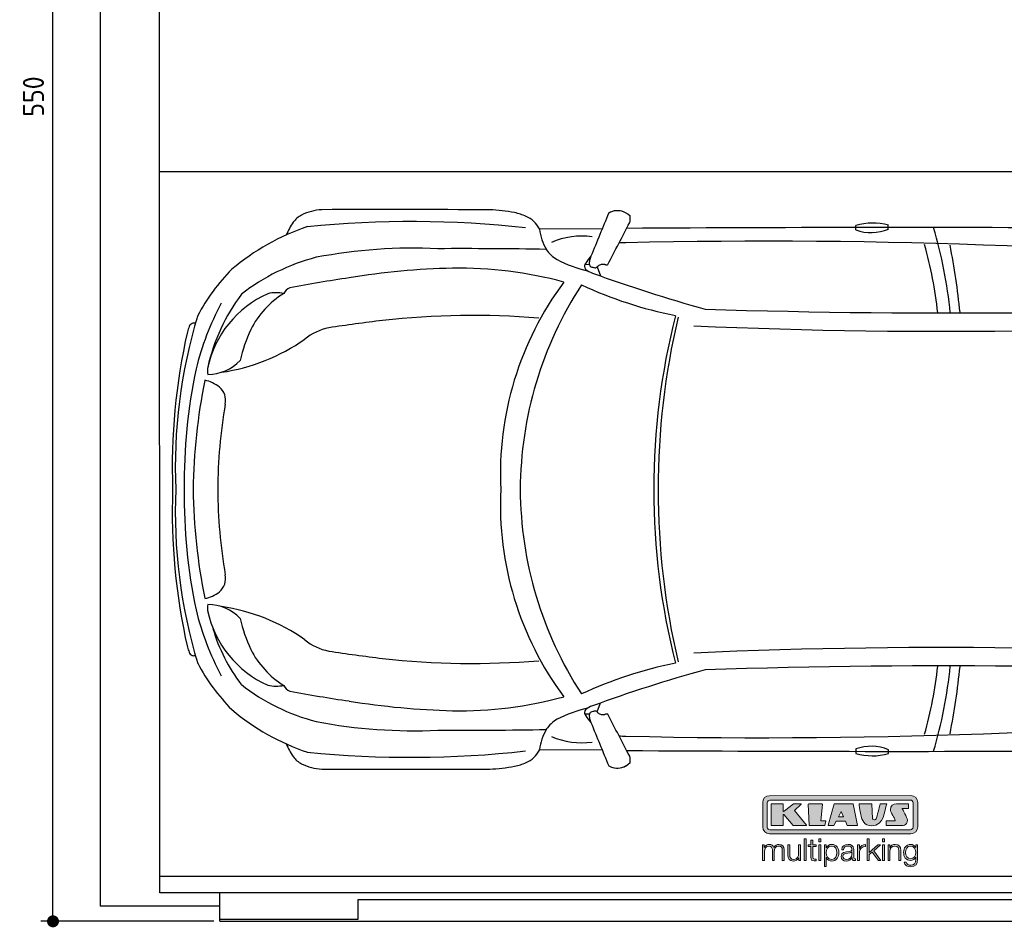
# Model space of a CAD drawing. Header units: millimetres. Extents: x 705 to 7297, y -322 to 5770.
# Tile 1 of 3: x 705 to 3988, y -283 to 2744. Entities that reach past the tile are written whole.
import ezdxf

# ---------------------------------------------------------------- set-up
doc = ezdxf.new("R2010")
doc.units = ezdxf.units.MM
doc.layers.get('0').update_dxf_attribs({"lineweight": 25})
for name, color, linetype, lineweight in [('4', 3, 'Continuous', 25), ('AM_0', 7, 'Continuous', 25), ('Car', 10, 'Continuous', 25)]:
    doc.layers.add(name, color=color, linetype=linetype, lineweight=lineweight)
doc.layers.add('Logo', color=7, linetype='Continuous')
doc.styles.get("Standard").update_dxf_attribs({"font": 'ISOCP.SHX'})
doc.dimstyles.new('GEN-ISO$0', dxfattribs={"dimscale": 20, "dimtxt": 3.5, "dimasz": 2, "dimexe": 2, "dimexo": 1, "dimgap": 1.5, "dimtad": 1, "dimdec": 1, "dimlfac": 0.1, "dimdsep": 46, "dimtxsty": 'STANDARD', "dimblk": 'PUNKT', "dimcen": 2, "dimclrd": 256, "dimclre": 256, "dimclrt": 2, "dimadec": 0, "dimazin": 0, "dimtp": 0.1, "dimtm": 0.1, "dimtfac": 0.71, "dimtdec": 1, "dimtmove": 2, "dimatfit": 3, "dimldrblk": 'PUNKT', "dimfxl": 1, "dimtolj": 1, "dimarcsym": 0})

# ---------------------------------------------------------------- blocks, each defined once
blk = doc.blocks.new('PUNKT')
at = {"layer": '4', "color": 0, "linetype": 'ByBlock'}
blk.add_line((-0.5, 0), (-1, 0), dxfattribs=at)
at = {"layer": '4', "color": 0, "linetype": 'ByBlock', "const_width": 0.5}
blk.add_lwpolyline([(-0.25, 0, 1), (0.25, 0, 1)], format="xyb", close=True, dxfattribs=at)
blk = doc.blocks.new('*D4')
at = {"layer": '4', "lineweight": -2, "transparency": 16777216}
for p, q in [((1352.8, 5237.3), (775.9, 5237.3)), ((815.9, -222.7), (815.9, 5197.3)), ((1352.8, -262.7), (775.9, -262.7))]:
    blk.add_line(p, q, dxfattribs=at)
at = {"layer": 'DEFPOINTS', "color": 0, "transparency": 16777216}
for p in [(815.9, 5237.3), (1372.8, 5237.3), (1372.8, -262.7)]:
    blk.add_point(p, dxfattribs=at)
at = {"layer": '4', "lineweight": -2, "transparency": 16777216, "xscale": 40, "yscale": 40, "zscale": 40}
for p, rotation in [((815.9, 5237.3), 90), ((815.9, -262.7), 270)]:
    blk.add_blockref('PUNKT', p, dxfattribs=dict(at, rotation=rotation))
at = {"layer": '4', "color": 2, "transparency": 16777216, "insert": (750.9, 2487.3), "char_height": 70, "attachment_point": 5, "rotation": 90}
blk.add_mtext('\\A1;550', dxfattribs=at)
blk = doc.blocks.new('KLAUS')
at = {"layer": 'Logo', "true_color": 0x7b7b7a}
h = blk.add_hatch(color=8, dxfattribs=at)
h.dxf.hatch_style = 2
edge = h.paths.add_edge_path()
edge.add_spline(control_points=[(3.6, 29.09), (2.88, 29.09), (2.3, 28.51), (2.3, 27.8), (2.3, 27.8), (2.3, 16.11), (2.3, 16.11), (2.3, 15.39), (2.88, 14.81), (3.6, 14.81), (3.6, 14.81), (71.16, 14.81), (71.16, 14.81), (71.88, 14.81), (72.46, 15.39), (72.46, 16.11), (72.46, 16.11), (72.46, 27.8), (72.46, 27.8), (72.46, 28.51), (71.88, 29.09), (71.16, 29.09), (71.16, 29.09), (3.6, 29.09), (3.6, 29.09), (3.6, 29.09), (3.6, 29.09), (3.6, 29.09)], knot_values=[0, 0, 0, 0, 1, 1, 1, 2, 2, 2, 3, 3, 3, 4, 4, 4, 5, 5, 5, 6, 6, 6, 7, 7, 7, 8, 8, 8, 9, 9, 9, 9], degree=3, periodic=0)
edge = h.paths.add_edge_path()
edge.add_spline(control_points=[(3.35, 31.23), (3.35, 31.23), (71.47, 31.23), (71.47, 31.23), (73.26, 31.23), (74.71, 29.77), (74.71, 27.99), (74.71, 27.99), (74.71, 16.17), (74.71, 16.17), (74.71, 14.38), (73.26, 12.93), (71.47, 12.93), (71.47, 12.93), (3.35, 12.93), (3.35, 12.93), (1.56, 12.93), (0.11, 14.38), (0.11, 16.17), (0.11, 16.17), (0.11, 27.99), (0.11, 27.99), (0.11, 29.77), (1.56, 31.23), (3.35, 31.23), (3.35, 31.23), (3.35, 31.23), (3.35, 31.23)], knot_values=[0, 0, 0, 0, 1, 1, 1, 2, 2, 2, 3, 3, 3, 4, 4, 4, 5, 5, 5, 6, 6, 6, 7, 7, 7, 8, 8, 8, 9, 9, 9, 9], degree=3, periodic=0)
h = blk.add_hatch(color=8, dxfattribs=at)
h.dxf.hatch_style = 2
edge = h.paths.add_edge_path()
edge.add_spline(control_points=[(4.5, 27.33), (4.5, 27.33), (9.7, 27.33), (9.7, 27.33), (9.84, 27.33), (9.96, 27.22), (9.96, 27.08), (9.96, 27.08), (9.96, 23.69), (9.96, 23.69), (9.96, 23.69), (9.94, 23.64), (10.04, 23.59), (10.14, 23.53), (10.2, 23.57), (10.2, 23.57), (10.2, 23.57), (10.51, 23.75), (10.51, 23.75), (10.51, 23.75), (14.94, 27.33), (14.94, 27.33), (14.94, 27.33), (18.41, 27.33), (18.41, 27.33), (18.41, 27.33), (18.49, 27.33), (18.56, 27.2), (18.65, 27.04), (18.53, 26.91), (18.53, 26.91), (18.53, 26.91), (15.49, 24.11), (15.49, 24.11), (15.49, 24.11), (21.14, 17.06), (21.14, 17.06), (21.14, 17.06), (21.13, 16.91), (21.13, 16.91), (21.08, 16.84), (20.99, 16.82), (20.99, 16.82), (20.99, 16.82), (14.7, 16.82), (14.7, 16.82), (14.7, 16.82), (10.26, 22.17), (10.26, 22.17), (10.26, 22.17), (10.19, 22.24), (10.08, 22.21), (9.97, 22.18), (9.96, 22.11), (9.96, 22.11), (9.96, 22.11), (9.96, 17.08), (9.96, 17.08), (9.96, 16.94), (9.84, 16.82), (9.7, 16.82), (9.7, 16.82), (4.5, 16.82), (4.5, 16.82), (4.36, 16.82), (4.25, 16.94), (4.25, 17.08), (4.25, 17.08), (4.25, 27.08), (4.25, 27.08), (4.25, 27.22), (4.36, 27.33), (4.5, 27.33), (4.5, 27.33), (4.5, 27.33), (4.5, 27.33)], knot_values=[0, 0, 0, 0, 1, 1, 1, 2, 2, 2, 3, 3, 3, 4, 4, 4, 5, 5, 5, 6, 6, 6, 7, 7, 7, 8, 8, 8, 9, 9, 9, 10, 10, 10, 11, 11, 11, 12, 12, 12, 13, 13, 13, 14, 14, 14, 15, 15, 15, 16, 16, 16, 17, 17, 17, 18, 18, 18, 19, 19, 19, 20, 20, 20, 21, 21, 21, 22, 22, 22, 23, 23, 23, 24, 24, 24, 25, 25, 25, 25], degree=3, periodic=0)
h = blk.add_hatch(color=8, dxfattribs=at)
h.dxf.hatch_style = 2
h.paths.add_polyline_path([(22.42, 17.06), (21.97, 27.15), (22.24, 27.33), (28.55, 27.33), (28.86, 26.97), (28.01, 19.08), (30.26, 19.07), (30.44, 18.95), (30.08, 16.95), (29.49, 16.82), (22.6, 16.82)])
h = blk.add_hatch(color=8, dxfattribs=at)
h.paths.add_polyline_path([(36.52, 21.01), (38.93, 21.01), (37.87, 23.57)])
h.paths.add_polyline_path([(34.52, 27.33), (43.65, 27.33), (45.76, 16.94), (45.57, 16.82), (40.83, 16.82), (39.89, 18.95), (35.42, 18.95), (34.27, 16.82), (31.78, 16.82), (31.66, 17)])
h = blk.add_hatch(color=8, dxfattribs=at)
h.dxf.hatch_style = 2
edge = h.paths.add_edge_path()
edge.add_spline(control_points=[(52.69, 27.32), (52.69, 27.32), (52.88, 20.14), (52.88, 20.14), (53.01, 19.89), (53.2, 19.77), (53.43, 19.71), (53.91, 19.59), (54.43, 19.57), (54.64, 20.03), (55.23, 21.34), (56.27, 25.45), (56.6, 27.33), (56.6, 27.33), (59.77, 27.33), (59.77, 27.33), (58.77, 23.9), (58.56, 16.82), (52.63, 16.76), (48.72, 16.72), (48.01, 19.35), (47.27, 22.24), (46.89, 23.68), (46.54, 27.33), (46.54, 27.33), (46.54, 27.33), (52.69, 27.32), (52.69, 27.32), (52.69, 27.32), (52.69, 27.32), (52.69, 27.32)], knot_values=[0, 0, 0, 0, 1, 1, 1, 2, 2, 2, 3, 3, 3, 4, 4, 4, 5, 5, 5, 6, 6, 6, 7, 7, 7, 8, 8, 8, 9, 9, 9, 10, 10, 10, 10], degree=3, periodic=0)
h = blk.add_hatch(color=8, dxfattribs=at)
h.dxf.hatch_style = 2
edge = h.paths.add_edge_path()
edge.add_spline(control_points=[(64.46, 27.33), (64.46, 27.33), (70.31, 27.33), (70.31, 27.33), (70.31, 26.52), (70.31, 26.02), (70.31, 25.12), (70.31, 25.12), (67.3, 25.12), (67.3, 25.12), (67.24, 25.04), (67.25, 25.11), (67.25, 24.91), (67.25, 24.88), (69.73, 20.38), (69.73, 19.57), (69.73, 16.4), (67.22, 16.81), (65.9, 16.82), (65.9, 16.82), (59.59, 16.82), (59.59, 16.82), (59.59, 17.76), (59.59, 18.23), (59.59, 19.14), (59.59, 19.14), (63.75, 19.14), (63.75, 19.14), (63.82, 19.22), (63.81, 19.11), (63.81, 19.31), (63.81, 20.32), (61.58, 23.06), (61.58, 24.63), (61.58, 26.33), (62.83, 27.34), (64.46, 27.33), (64.46, 27.33), (64.46, 27.33), (64.46, 27.33)], knot_values=[0, 0, 0, 0, 1, 1, 1, 2, 2, 2, 3, 3, 3, 4, 4, 4, 5, 5, 5, 6, 6, 6, 7, 7, 7, 8, 8, 8, 9, 9, 9, 10, 10, 10, 11, 11, 11, 12, 12, 12, 13, 13, 13, 13], degree=3, periodic=0)
at = {"layer": 'Logo', "true_color": 0xef7c00}
h = blk.add_hatch(color=30, dxfattribs=at)
h.dxf.hatch_style = 2
h.paths.add_polyline_path([(20.07, 0), (20.99, 0), (20.99, 10.45), (20.07, 10.45)])
h = blk.add_hatch(color=30, dxfattribs=at)
h.dxf.hatch_style = 2
edge = h.paths.add_edge_path()
edge.add_spline(control_points=[(24.22, 9.82), (24.22, 9.82), (23.3, 9.82), (23.3, 9.82), (23.3, 9.82), (23.3, 7.55), (23.3, 7.55), (23.3, 7.55), (21.98, 7.55), (21.98, 7.55), (21.98, 7.55), (21.98, 6.78), (21.98, 6.78), (21.98, 6.78), (23.3, 6.78), (23.3, 6.78), (23.3, 6.78), (23.3, 1.61), (23.3, 1.61), (23.28, 0.32), (23.71, -0.09), (24.94, -0.09), (25.22, -0.09), (25.48, -0.06), (25.76, -0.06), (25.76, -0.06), (25.76, 0.73), (25.76, 0.73), (25.5, 0.7), (25.23, 0.69), (24.97, 0.69), (24.31, 0.73), (24.22, 1.08), (24.22, 1.68), (24.22, 1.68), (24.22, 6.78), (24.22, 6.78), (24.22, 6.78), (25.76, 6.78), (25.76, 6.78), (25.76, 6.78), (25.76, 7.55), (25.76, 7.55), (25.76, 7.55), (24.22, 7.55), (24.22, 7.55), (24.22, 7.55), (24.22, 9.82), (24.22, 9.82), (24.22, 9.82), (24.22, 9.82), (24.22, 9.82)], knot_values=[0, 0, 0, 0, 1, 1, 1, 2, 2, 2, 3, 3, 3, 4, 4, 4, 5, 5, 5, 6, 6, 6, 7, 7, 7, 8, 8, 8, 9, 9, 9, 10, 10, 10, 11, 11, 11, 12, 12, 12, 13, 13, 13, 14, 14, 14, 15, 15, 15, 16, 16, 16, 17, 17, 17, 17], degree=3, periodic=0)
h = blk.add_hatch(color=30, dxfattribs=at)
h.paths.add_polyline_path([(27.1, 0), (28.03, 0), (28.03, 7.55), (27.1, 7.55)])
h.paths.add_polyline_path([(27.1, 8.98), (28.03, 8.98), (28.03, 10.45), (27.1, 10.45)])
h = blk.add_hatch(color=30, dxfattribs=at)
h.dxf.hatch_style = 2
h.paths.add_polyline_path([(50.4, 0), (51.32, 0), (51.32, 2.87), (52.82, 4.11), (55.8, 0), (56.96, 0), (53.52, 4.76), (56.74, 7.55), (55.51, 7.55), (51.32, 3.89), (51.32, 10.45), (50.4, 10.45)])
h = blk.add_hatch(color=30, dxfattribs=at)
h.paths.add_polyline_path([(57.74, 0), (58.66, 0), (58.66, 7.55), (57.74, 7.55)])
h.paths.add_polyline_path([(57.74, 8.98), (58.66, 8.98), (58.66, 10.45), (57.74, 10.45)])
h = blk.add_hatch(color=30, dxfattribs=at)
h.dxf.hatch_style = 2
edge = h.paths.add_edge_path()
edge.add_spline(control_points=[(0, 0), (0, 0), (0.92, 0), (0.92, 0), (0.92, 0), (0.92, 4.22), (0.92, 4.22), (0.94, 5.8), (1.58, 7), (3.18, 7), (4.35, 7), (4.77, 6.15), (4.76, 5.12), (4.76, 5.12), (4.76, 0), (4.76, 0), (4.76, 0), (5.68, 0), (5.68, 0), (5.68, 0), (5.68, 4.27), (5.68, 4.27), (5.68, 5.68), (6.14, 7), (7.73, 7), (9.05, 7), (9.52, 6.32), (9.52, 5.08), (9.52, 5.08), (9.52, 0), (9.52, 0), (9.52, 0), (10.44, 0), (10.44, 0), (10.44, 0), (10.44, 5.12), (10.44, 5.12), (10.44, 6.91), (9.59, 7.77), (7.94, 7.77), (6.94, 7.77), (5.99, 7.29), (5.54, 6.3), (5.26, 7.29), (4.36, 7.77), (3.37, 7.77), (2.17, 7.77), (1.38, 7.19), (0.89, 6.28), (0.89, 6.28), (0.85, 6.28), (0.85, 6.28), (0.85, 6.28), (0.85, 7.55), (0.85, 7.55), (0.85, 7.55), (0, 7.55), (0, 7.55), (0, 7.55), (0, 0), (0, 0), (0, 0), (0, 0), (0, 0)], knot_values=[0, 0, 0, 0, 1, 1, 1, 2, 2, 2, 3, 3, 3, 4, 4, 4, 5, 5, 5, 6, 6, 6, 7, 7, 7, 8, 8, 8, 9, 9, 9, 10, 10, 10, 11, 11, 11, 12, 12, 12, 13, 13, 13, 14, 14, 14, 15, 15, 15, 16, 16, 16, 17, 17, 17, 18, 18, 18, 19, 19, 19, 20, 20, 20, 21, 21, 21, 21], degree=3, periodic=0)
h = blk.add_hatch(color=30, dxfattribs=at)
h.dxf.hatch_style = 2
edge = h.paths.add_edge_path()
edge.add_spline(control_points=[(18.31, 7.55), (18.31, 7.55), (17.39, 7.55), (17.39, 7.55), (17.39, 7.55), (17.39, 3.59), (17.39, 3.59), (17.39, 2.05), (16.7, 0.56), (15.12, 0.56), (13.66, 0.56), (13.15, 1.27), (13.1, 2.64), (13.1, 2.64), (13.1, 7.55), (13.1, 7.55), (13.1, 7.55), (12.18, 7.55), (12.18, 7.55), (12.18, 7.55), (12.18, 2.65), (12.18, 2.65), (12.18, 0.89), (12.93, -0.22), (14.83, -0.22), (15.96, -0.22), (16.95, 0.35), (17.44, 1.36), (17.44, 1.36), (17.47, 1.36), (17.47, 1.36), (17.47, 1.36), (17.47, 0), (17.47, 0), (17.47, 0), (18.31, 0), (18.31, 0), (18.31, 0), (18.31, 7.55), (18.31, 7.55), (18.31, 7.55), (18.31, 7.55), (18.31, 7.55)], knot_values=[0, 0, 0, 0, 1, 1, 1, 2, 2, 2, 3, 3, 3, 4, 4, 4, 5, 5, 5, 6, 6, 6, 7, 7, 7, 8, 8, 8, 9, 9, 9, 10, 10, 10, 11, 11, 11, 12, 12, 12, 13, 13, 13, 14, 14, 14, 14], degree=3, periodic=0)
h = blk.add_hatch(color=30, dxfattribs=at)
edge = h.paths.add_edge_path()
edge.add_spline(control_points=[(35.84, 3.78), (35.84, 2.21), (35.12, 0.56), (33.37, 0.56), (31.4, 0.56), (30.72, 2.21), (30.72, 3.78), (30.72, 5.49), (31.33, 7), (33.37, 7), (35.12, 7), (35.84, 5.34), (35.84, 3.78), (35.84, 3.78), (35.84, 3.78), (35.84, 3.78)], knot_values=[0, 0, 0, 0, 1, 1, 1, 2, 2, 2, 3, 3, 3, 4, 4, 4, 5, 5, 5, 5], degree=3, periodic=0)
edge = h.paths.add_edge_path()
edge.add_spline(control_points=[(29.79, -2.8), (29.79, -2.8), (30.72, -2.8), (30.72, -2.8), (30.72, -2.8), (30.72, 1.43), (30.72, 1.43), (30.72, 1.43), (30.74, 1.43), (30.74, 1.43), (31.14, 0.35), (32.24, -0.22), (33.37, -0.22), (35.66, -0.22), (36.76, 1.64), (36.76, 3.78), (36.76, 5.91), (35.66, 7.77), (33.37, 7.77), (32.15, 7.77), (31.1, 7.14), (30.67, 6.12), (30.67, 6.12), (30.64, 6.12), (30.64, 6.12), (30.64, 6.12), (30.64, 7.55), (30.64, 7.55), (30.64, 7.55), (29.79, 7.55), (29.79, 7.55), (29.79, 7.55), (29.79, -2.8), (29.79, -2.8), (29.79, -2.8), (29.79, -2.8), (29.79, -2.8)], knot_values=[0, 0, 0, 0, 1, 1, 1, 2, 2, 2, 3, 3, 3, 4, 4, 4, 5, 5, 5, 6, 6, 6, 7, 7, 7, 8, 8, 8, 9, 9, 9, 10, 10, 10, 11, 11, 11, 12, 12, 12, 12], degree=3, periodic=0)
h = blk.add_hatch(color=30, dxfattribs=at)
edge = h.paths.add_edge_path()
edge.add_spline(control_points=[(43.03, 2.93), (43.04, 1.45), (41.8, 0.56), (40.39, 0.56), (39.53, 0.56), (38.71, 1.13), (38.71, 2.05), (38.71, 3.53), (40.66, 3.51), (42.22, 3.79), (42.47, 3.84), (42.88, 3.91), (43, 4.13), (43, 4.13), (43.03, 4.13), (43.03, 4.13), (43.03, 4.13), (43.03, 2.93), (43.03, 2.93), (43.03, 2.93), (43.03, 2.93), (43.03, 2.93)], knot_values=[0, 0, 0, 0, 1, 1, 1, 2, 2, 2, 3, 3, 3, 4, 4, 4, 5, 5, 5, 6, 6, 6, 7, 7, 7, 7], degree=3, periodic=0)
edge = h.paths.add_edge_path()
edge.add_spline(control_points=[(39.03, 5.24), (39.06, 6.47), (39.91, 7), (41.05, 7), (42.14, 7), (43.03, 6.69), (43.03, 5.45), (43.03, 4.61), (42.6, 4.51), (41.84, 4.42), (39.85, 4.19), (37.79, 4.11), (37.79, 1.99), (37.79, 0.47), (38.93, -0.22), (40.32, -0.22), (41.77, -0.22), (42.43, 0.34), (43.07, 1.32), (43.07, 1.32), (43.1, 1.32), (43.1, 1.32), (43.1, 0.53), (43.25, 0), (44.19, 0), (44.43, 0), (44.58, 0.01), (44.79, 0.06), (44.79, 0.06), (44.79, 0.83), (44.79, 0.83), (44.71, 0.81), (44.6, 0.78), (44.49, 0.78), (44.13, 0.78), (43.95, 0.98), (43.95, 1.33), (43.95, 1.33), (43.95, 5.34), (43.95, 5.34), (43.95, 7.36), (42.5, 7.77), (41.17, 7.77), (39.44, 7.77), (38.2, 7.01), (38.11, 5.24), (38.11, 5.24), (39.03, 5.24), (39.03, 5.24), (39.03, 5.24), (39.03, 5.24), (39.03, 5.24)], knot_values=[0, 0, 0, 0, 1, 1, 1, 2, 2, 2, 3, 3, 3, 4, 4, 4, 5, 5, 5, 6, 6, 6, 7, 7, 7, 8, 8, 8, 9, 9, 9, 10, 10, 10, 11, 11, 11, 12, 12, 12, 13, 13, 13, 14, 14, 14, 15, 15, 15, 16, 16, 16, 17, 17, 17, 17], degree=3, periodic=0)
h = blk.add_hatch(color=30, dxfattribs=at)
h.dxf.hatch_style = 2
edge = h.paths.add_edge_path()
edge.add_spline(control_points=[(45.79, 0), (45.79, 0), (46.71, 0), (46.71, 0), (46.71, 0), (46.71, 4.03), (46.71, 4.03), (46.71, 5.59), (47.85, 6.82), (49.52, 6.73), (49.52, 6.73), (49.52, 7.66), (49.52, 7.66), (48.16, 7.72), (47.14, 7), (46.67, 5.78), (46.67, 5.78), (46.64, 5.78), (46.64, 5.78), (46.64, 5.78), (46.64, 7.55), (46.64, 7.55), (46.64, 7.55), (45.79, 7.55), (45.79, 7.55), (45.79, 7.55), (45.79, 0), (45.79, 0), (45.79, 0), (45.79, 0), (45.79, 0)], knot_values=[0, 0, 0, 0, 1, 1, 1, 2, 2, 2, 3, 3, 3, 4, 4, 4, 5, 5, 5, 6, 6, 6, 7, 7, 7, 8, 8, 8, 9, 9, 9, 10, 10, 10, 10], degree=3, periodic=0)
h = blk.add_hatch(color=30, dxfattribs=at)
h.dxf.hatch_style = 2
edge = h.paths.add_edge_path()
edge.add_spline(control_points=[(60.41, 0), (60.41, 0), (61.33, 0), (61.33, 0), (61.33, 0), (61.33, 4.41), (61.33, 4.41), (61.36, 5.89), (62.24, 7), (63.7, 7), (65.2, 7), (65.62, 6.02), (65.62, 4.71), (65.62, 4.71), (65.62, 0), (65.62, 0), (65.62, 0), (66.54, 0), (66.54, 0), (66.54, 0), (66.54, 4.86), (66.54, 4.86), (66.54, 6.66), (65.9, 7.77), (63.78, 7.77), (62.71, 7.77), (61.7, 7.16), (61.36, 6.25), (61.36, 6.25), (61.33, 6.25), (61.33, 6.25), (61.33, 6.25), (61.33, 7.55), (61.33, 7.55), (61.33, 7.55), (60.41, 7.55), (60.41, 7.55), (60.41, 7.55), (60.41, 0), (60.41, 0), (60.41, 0), (60.41, 0), (60.41, 0)], knot_values=[0, 0, 0, 0, 1, 1, 1, 2, 2, 2, 3, 3, 3, 4, 4, 4, 5, 5, 5, 6, 6, 6, 7, 7, 7, 8, 8, 8, 9, 9, 9, 10, 10, 10, 11, 11, 11, 12, 12, 12, 13, 13, 13, 14, 14, 14, 14], degree=3, periodic=0)
h = blk.add_hatch(color=30, dxfattribs=at)
edge = h.paths.add_edge_path()
edge.add_spline(control_points=[(71.32, 0.86), (69.62, 0.86), (68.83, 2.34), (68.83, 3.86), (68.83, 5.43), (69.56, 7), (71.32, 7), (73.06, 7), (73.75, 5.34), (73.75, 3.86), (73.75, 2.33), (72.91, 0.86), (71.32, 0.86), (71.32, 0.86), (71.32, 0.86), (71.32, 0.86)], knot_values=[0, 0, 0, 0, 1, 1, 1, 2, 2, 2, 3, 3, 3, 4, 4, 4, 5, 5, 5, 5], degree=3, periodic=0)
edge = h.paths.add_edge_path()
edge.add_spline(control_points=[(74.67, 7.55), (74.67, 7.55), (73.75, 7.55), (73.75, 7.55), (73.75, 7.55), (73.75, 6.25), (73.75, 6.25), (73.75, 6.25), (73.72, 6.25), (73.72, 6.25), (73.35, 7.09), (72.41, 7.77), (71.32, 7.77), (69.13, 7.77), (67.9, 6.05), (67.9, 3.97), (67.9, 1.82), (68.9, 0.09), (71.32, 0.09), (72.4, 0.09), (73.29, 0.72), (73.72, 1.64), (73.72, 1.64), (73.75, 1.64), (73.75, 1.64), (73.75, 1.64), (73.75, 0.61), (73.75, 0.61), (73.75, -1.23), (73.01, -2.24), (71.32, -2.24), (70.29, -2.24), (69.31, -1.85), (69.1, -0.73), (69.1, -0.73), (68.18, -0.73), (68.18, -0.73), (68.31, -2.34), (69.81, -3.02), (71.32, -3.02), (73.79, -3.02), (74.65, -1.64), (74.67, 0.61), (74.67, 0.61), (74.67, 7.55), (74.67, 7.55), (74.67, 7.55), (74.67, 7.55), (74.67, 7.55)], knot_values=[0, 0, 0, 0, 1, 1, 1, 2, 2, 2, 3, 3, 3, 4, 4, 4, 5, 5, 5, 6, 6, 6, 7, 7, 7, 8, 8, 8, 9, 9, 9, 10, 10, 10, 11, 11, 11, 12, 12, 12, 13, 13, 13, 14, 14, 14, 15, 15, 15, 16, 16, 16, 16], degree=3, periodic=0)
at = {"layer": 'Logo', "lineweight": 0}
for points in [[(22.42, 17.06), (21.97, 27.15), (22.24, 27.33), (28.55, 27.33), (28.86, 26.97), (28.01, 19.08), (30.26, 19.07), (30.44, 18.95), (30.08, 16.95), (29.49, 16.82), (22.6, 16.82), (22.42, 17.06), (22.42, 17.06)], [(34.52, 27.33), (43.65, 27.33), (45.76, 16.94), (45.57, 16.82), (40.83, 16.82), (39.89, 18.95), (35.42, 18.95), (34.27, 16.82), (31.78, 16.82), (31.66, 17), (34.52, 27.33), (34.52, 27.33)], [(36.52, 21.01), (38.93, 21.01), (37.87, 23.57), (36.52, 21.01), (36.52, 21.01)], [(20.07, 0), (20.99, 0), (20.99, 10.45), (20.07, 10.45), (20.07, 0), (20.07, 0)], [(27.1, 8.98), (28.03, 8.98), (28.03, 10.45), (27.1, 10.45), (27.1, 8.98), (27.1, 8.98)], [(50.4, 0), (51.32, 0), (51.32, 2.87), (52.82, 4.11), (55.8, 0), (56.96, 0), (53.52, 4.76), (56.74, 7.55), (55.51, 7.55), (51.32, 3.89), (51.32, 10.45), (50.4, 10.45), (50.4, 0), (50.4, 0)], [(57.74, 8.98), (58.66, 8.98), (58.66, 10.45), (57.74, 10.45), (57.74, 8.98), (57.74, 8.98)], [(27.1, 0), (28.03, 0), (28.03, 7.55), (27.1, 7.55), (27.1, 0), (27.1, 0)], [(57.74, 0), (58.66, 0), (58.66, 7.55), (57.74, 7.55), (57.74, 0), (57.74, 0)]]:
    blk.add_lwpolyline(points, dxfattribs=at)
for points, knots in [([(3.35, 31.23), (3.35, 31.23), (71.47, 31.23), (71.47, 31.23), (73.26, 31.23), (74.71, 29.77), (74.71, 27.99), (74.71, 27.99), (74.71, 16.17), (74.71, 16.17), (74.71, 14.38), (73.26, 12.93), (71.47, 12.93), (71.47, 12.93), (3.35, 12.93), (3.35, 12.93), (1.56, 12.93), (0.11, 14.38), (0.11, 16.17), (0.11, 16.17), (0.11, 27.99), (0.11, 27.99), (0.11, 29.77), (1.56, 31.23), (3.35, 31.23), (3.35, 31.23), (3.35, 31.23), (3.35, 31.23)], [0, 0, 0, 0, 1, 1, 1, 2, 2, 2, 3, 3, 3, 4, 4, 4, 5, 5, 5, 6, 6, 6, 7, 7, 7, 8, 8, 8, 9, 9, 9, 9]), ([(3.6, 29.09), (2.88, 29.09), (2.3, 28.51), (2.3, 27.8), (2.3, 27.8), (2.3, 16.11), (2.3, 16.11), (2.3, 15.39), (2.88, 14.81), (3.6, 14.81), (3.6, 14.81), (71.16, 14.81), (71.16, 14.81), (71.88, 14.81), (72.46, 15.39), (72.46, 16.11), (72.46, 16.11), (72.46, 27.8), (72.46, 27.8), (72.46, 28.51), (71.88, 29.09), (71.16, 29.09), (71.16, 29.09), (3.6, 29.09), (3.6, 29.09), (3.6, 29.09), (3.6, 29.09), (3.6, 29.09)], [0, 0, 0, 0, 1, 1, 1, 2, 2, 2, 3, 3, 3, 4, 4, 4, 5, 5, 5, 6, 6, 6, 7, 7, 7, 8, 8, 8, 9, 9, 9, 9]), ([(4.5, 27.33), (4.5, 27.33), (9.7, 27.33), (9.7, 27.33), (9.84, 27.33), (9.96, 27.22), (9.96, 27.08), (9.96, 27.08), (9.96, 23.69), (9.96, 23.69), (9.96, 23.69), (9.94, 23.64), (10.04, 23.59), (10.14, 23.53), (10.2, 23.57), (10.2, 23.57), (10.2, 23.57), (10.51, 23.75), (10.51, 23.75), (10.51, 23.75), (14.94, 27.33), (14.94, 27.33), (14.94, 27.33), (18.41, 27.33), (18.41, 27.33), (18.41, 27.33), (18.49, 27.33), (18.56, 27.2), (18.65, 27.04), (18.53, 26.91), (18.53, 26.91), (18.53, 26.91), (15.49, 24.11), (15.49, 24.11), (15.49, 24.11), (21.14, 17.06), (21.14, 17.06), (21.14, 17.06), (21.13, 16.91), (21.13, 16.91), (21.08, 16.84), (20.99, 16.82), (20.99, 16.82), (20.99, 16.82), (14.7, 16.82), (14.7, 16.82), (14.7, 16.82), (10.26, 22.17), (10.26, 22.17), (10.26, 22.17), (10.19, 22.24), (10.08, 22.21), (9.97, 22.18), (9.96, 22.11), (9.96, 22.11), (9.96, 22.11), (9.96, 17.08), (9.96, 17.08), (9.96, 16.94), (9.84, 16.82), (9.7, 16.82), (9.7, 16.82), (4.5, 16.82), (4.5, 16.82), (4.36, 16.82), (4.25, 16.94), (4.25, 17.08), (4.25, 17.08), (4.25, 27.08), (4.25, 27.08), (4.25, 27.22), (4.36, 27.33), (4.5, 27.33), (4.5, 27.33), (4.5, 27.33), (4.5, 27.33)], [0, 0, 0, 0, 1, 1, 1, 2, 2, 2, 3, 3, 3, 4, 4, 4, 5, 5, 5, 6, 6, 6, 7, 7, 7, 8, 8, 8, 9, 9, 9, 10, 10, 10, 11, 11, 11, 12, 12, 12, 13, 13, 13, 14, 14, 14, 15, 15, 15, 16, 16, 16, 17, 17, 17, 18, 18, 18, 19, 19, 19, 20, 20, 20, 21, 21, 21, 22, 22, 22, 23, 23, 23, 24, 24, 24, 25, 25, 25, 25]), ([(52.69, 27.32), (52.69, 27.32), (52.88, 20.14), (52.88, 20.14), (53.01, 19.89), (53.2, 19.77), (53.43, 19.71), (53.91, 19.59), (54.43, 19.57), (54.64, 20.03), (55.23, 21.34), (56.27, 25.45), (56.6, 27.33), (56.6, 27.33), (59.77, 27.33), (59.77, 27.33), (58.77, 23.9), (58.56, 16.82), (52.63, 16.76), (48.72, 16.72), (48.01, 19.35), (47.27, 22.24), (46.89, 23.68), (46.54, 27.33), (46.54, 27.33), (46.54, 27.33), (52.69, 27.32), (52.69, 27.32), (52.69, 27.32), (52.69, 27.32), (52.69, 27.32)], [0, 0, 0, 0, 1, 1, 1, 2, 2, 2, 3, 3, 3, 4, 4, 4, 5, 5, 5, 6, 6, 6, 7, 7, 7, 8, 8, 8, 9, 9, 9, 10, 10, 10, 10]), ([(64.46, 27.33), (64.46, 27.33), (70.31, 27.33), (70.31, 27.33), (70.31, 26.52), (70.31, 26.02), (70.31, 25.12), (70.31, 25.12), (67.3, 25.12), (67.3, 25.12), (67.24, 25.04), (67.25, 25.11), (67.25, 24.91), (67.25, 24.88), (69.73, 20.38), (69.73, 19.57), (69.73, 16.4), (67.22, 16.81), (65.9, 16.82), (65.9, 16.82), (59.59, 16.82), (59.59, 16.82), (59.59, 17.76), (59.59, 18.23), (59.59, 19.14), (59.59, 19.14), (63.75, 19.14), (63.75, 19.14), (63.82, 19.22), (63.81, 19.11), (63.81, 19.31), (63.81, 20.32), (61.58, 23.06), (61.58, 24.63), (61.58, 26.33), (62.83, 27.34), (64.46, 27.33), (64.46, 27.33), (64.46, 27.33), (64.46, 27.33)], [0, 0, 0, 0, 1, 1, 1, 2, 2, 2, 3, 3, 3, 4, 4, 4, 5, 5, 5, 6, 6, 6, 7, 7, 7, 8, 8, 8, 9, 9, 9, 10, 10, 10, 11, 11, 11, 12, 12, 12, 13, 13, 13, 13]), ([(24.22, 9.82), (24.22, 9.82), (23.3, 9.82), (23.3, 9.82), (23.3, 9.82), (23.3, 7.55), (23.3, 7.55), (23.3, 7.55), (21.98, 7.55), (21.98, 7.55), (21.98, 7.55), (21.98, 6.78), (21.98, 6.78), (21.98, 6.78), (23.3, 6.78), (23.3, 6.78), (23.3, 6.78), (23.3, 1.61), (23.3, 1.61), (23.28, 0.32), (23.71, -0.09), (24.94, -0.09), (25.22, -0.09), (25.48, -0.06), (25.76, -0.06), (25.76, -0.06), (25.76, 0.73), (25.76, 0.73), (25.5, 0.7), (25.23, 0.69), (24.97, 0.69), (24.31, 0.73), (24.22, 1.08), (24.22, 1.68), (24.22, 1.68), (24.22, 6.78), (24.22, 6.78), (24.22, 6.78), (25.76, 6.78), (25.76, 6.78), (25.76, 6.78), (25.76, 7.55), (25.76, 7.55), (25.76, 7.55), (24.22, 7.55), (24.22, 7.55), (24.22, 7.55), (24.22, 9.82), (24.22, 9.82), (24.22, 9.82), (24.22, 9.82), (24.22, 9.82)], [0, 0, 0, 0, 1, 1, 1, 2, 2, 2, 3, 3, 3, 4, 4, 4, 5, 5, 5, 6, 6, 6, 7, 7, 7, 8, 8, 8, 9, 9, 9, 10, 10, 10, 11, 11, 11, 12, 12, 12, 13, 13, 13, 14, 14, 14, 15, 15, 15, 16, 16, 16, 17, 17, 17, 17]), ([(0, 0), (0, 0), (0.92, 0), (0.92, 0), (0.92, 0), (0.92, 4.22), (0.92, 4.22), (0.94, 5.8), (1.58, 7), (3.18, 7), (4.35, 7), (4.77, 6.15), (4.76, 5.12), (4.76, 5.12), (4.76, 0), (4.76, 0), (4.76, 0), (5.68, 0), (5.68, 0), (5.68, 0), (5.68, 4.27), (5.68, 4.27), (5.68, 5.68), (6.14, 7), (7.73, 7), (9.05, 7), (9.52, 6.32), (9.52, 5.08), (9.52, 5.08), (9.52, 0), (9.52, 0), (9.52, 0), (10.44, 0), (10.44, 0), (10.44, 0), (10.44, 5.12), (10.44, 5.12), (10.44, 6.91), (9.59, 7.77), (7.94, 7.77), (6.94, 7.77), (5.99, 7.29), (5.54, 6.3), (5.26, 7.29), (4.36, 7.77), (3.37, 7.77), (2.17, 7.77), (1.38, 7.19), (0.89, 6.28), (0.89, 6.28), (0.85, 6.28), (0.85, 6.28), (0.85, 6.28), (0.85, 7.55), (0.85, 7.55), (0.85, 7.55), (0, 7.55), (0, 7.55), (0, 7.55), (0, 0), (0, 0), (0, 0), (0, 0), (0, 0)], [0, 0, 0, 0, 1, 1, 1, 2, 2, 2, 3, 3, 3, 4, 4, 4, 5, 5, 5, 6, 6, 6, 7, 7, 7, 8, 8, 8, 9, 9, 9, 10, 10, 10, 11, 11, 11, 12, 12, 12, 13, 13, 13, 14, 14, 14, 15, 15, 15, 16, 16, 16, 17, 17, 17, 18, 18, 18, 19, 19, 19, 20, 20, 20, 21, 21, 21, 21]), ([(18.31, 7.55), (18.31, 7.55), (17.39, 7.55), (17.39, 7.55), (17.39, 7.55), (17.39, 3.59), (17.39, 3.59), (17.39, 2.05), (16.7, 0.56), (15.12, 0.56), (13.66, 0.56), (13.15, 1.27), (13.1, 2.64), (13.1, 2.64), (13.1, 7.55), (13.1, 7.55), (13.1, 7.55), (12.18, 7.55), (12.18, 7.55), (12.18, 7.55), (12.18, 2.65), (12.18, 2.65), (12.18, 0.89), (12.93, -0.22), (14.83, -0.22), (15.96, -0.22), (16.95, 0.35), (17.44, 1.36), (17.44, 1.36), (17.47, 1.36), (17.47, 1.36), (17.47, 1.36), (17.47, 0), (17.47, 0), (17.47, 0), (18.31, 0), (18.31, 0), (18.31, 0), (18.31, 7.55), (18.31, 7.55), (18.31, 7.55), (18.31, 7.55), (18.31, 7.55)], [0, 0, 0, 0, 1, 1, 1, 2, 2, 2, 3, 3, 3, 4, 4, 4, 5, 5, 5, 6, 6, 6, 7, 7, 7, 8, 8, 8, 9, 9, 9, 10, 10, 10, 11, 11, 11, 12, 12, 12, 13, 13, 13, 14, 14, 14, 14]), ([(29.79, -2.8), (29.79, -2.8), (30.72, -2.8), (30.72, -2.8), (30.72, -2.8), (30.72, 1.43), (30.72, 1.43), (30.72, 1.43), (30.74, 1.43), (30.74, 1.43), (31.14, 0.35), (32.24, -0.22), (33.37, -0.22), (35.66, -0.22), (36.76, 1.64), (36.76, 3.78), (36.76, 5.91), (35.66, 7.77), (33.37, 7.77), (32.15, 7.77), (31.1, 7.14), (30.67, 6.12), (30.67, 6.12), (30.64, 6.12), (30.64, 6.12), (30.64, 6.12), (30.64, 7.55), (30.64, 7.55), (30.64, 7.55), (29.79, 7.55), (29.79, 7.55), (29.79, 7.55), (29.79, -2.8), (29.79, -2.8), (29.79, -2.8), (29.79, -2.8), (29.79, -2.8)], [0, 0, 0, 0, 1, 1, 1, 2, 2, 2, 3, 3, 3, 4, 4, 4, 5, 5, 5, 6, 6, 6, 7, 7, 7, 8, 8, 8, 9, 9, 9, 10, 10, 10, 11, 11, 11, 12, 12, 12, 12]), ([(35.84, 3.78), (35.84, 2.21), (35.12, 0.56), (33.37, 0.56), (31.4, 0.56), (30.72, 2.21), (30.72, 3.78), (30.72, 5.49), (31.33, 7), (33.37, 7), (35.12, 7), (35.84, 5.34), (35.84, 3.78), (35.84, 3.78), (35.84, 3.78), (35.84, 3.78)], [0, 0, 0, 0, 1, 1, 1, 2, 2, 2, 3, 3, 3, 4, 4, 4, 5, 5, 5, 5]), ([(39.03, 5.24), (39.06, 6.47), (39.91, 7), (41.05, 7), (42.14, 7), (43.03, 6.69), (43.03, 5.45), (43.03, 4.61), (42.6, 4.51), (41.84, 4.42), (39.85, 4.19), (37.79, 4.11), (37.79, 1.99), (37.79, 0.47), (38.93, -0.22), (40.32, -0.22), (41.77, -0.22), (42.43, 0.34), (43.07, 1.32), (43.07, 1.32), (43.1, 1.32), (43.1, 1.32), (43.1, 0.53), (43.25, 0), (44.19, 0), (44.43, 0), (44.58, 0.01), (44.79, 0.06), (44.79, 0.06), (44.79, 0.83), (44.79, 0.83), (44.71, 0.81), (44.6, 0.78), (44.49, 0.78), (44.13, 0.78), (43.95, 0.98), (43.95, 1.33), (43.95, 1.33), (43.95, 5.34), (43.95, 5.34), (43.95, 7.36), (42.5, 7.77), (41.17, 7.77), (39.44, 7.77), (38.2, 7.01), (38.11, 5.24), (38.11, 5.24), (39.03, 5.24), (39.03, 5.24), (39.03, 5.24), (39.03, 5.24), (39.03, 5.24)], [0, 0, 0, 0, 1, 1, 1, 2, 2, 2, 3, 3, 3, 4, 4, 4, 5, 5, 5, 6, 6, 6, 7, 7, 7, 8, 8, 8, 9, 9, 9, 10, 10, 10, 11, 11, 11, 12, 12, 12, 13, 13, 13, 14, 14, 14, 15, 15, 15, 16, 16, 16, 17, 17, 17, 17]), ([(45.79, 0), (45.79, 0), (46.71, 0), (46.71, 0), (46.71, 0), (46.71, 4.03), (46.71, 4.03), (46.71, 5.59), (47.85, 6.82), (49.52, 6.73), (49.52, 6.73), (49.52, 7.66), (49.52, 7.66), (48.16, 7.72), (47.14, 7), (46.67, 5.78), (46.67, 5.78), (46.64, 5.78), (46.64, 5.78), (46.64, 5.78), (46.64, 7.55), (46.64, 7.55), (46.64, 7.55), (45.79, 7.55), (45.79, 7.55), (45.79, 7.55), (45.79, 0), (45.79, 0), (45.79, 0), (45.79, 0), (45.79, 0)], [0, 0, 0, 0, 1, 1, 1, 2, 2, 2, 3, 3, 3, 4, 4, 4, 5, 5, 5, 6, 6, 6, 7, 7, 7, 8, 8, 8, 9, 9, 9, 10, 10, 10, 10]), ([(60.41, 0), (60.41, 0), (61.33, 0), (61.33, 0), (61.33, 0), (61.33, 4.41), (61.33, 4.41), (61.36, 5.89), (62.24, 7), (63.7, 7), (65.2, 7), (65.62, 6.02), (65.62, 4.71), (65.62, 4.71), (65.62, 0), (65.62, 0), (65.62, 0), (66.54, 0), (66.54, 0), (66.54, 0), (66.54, 4.86), (66.54, 4.86), (66.54, 6.66), (65.9, 7.77), (63.78, 7.77), (62.71, 7.77), (61.7, 7.16), (61.36, 6.25), (61.36, 6.25), (61.33, 6.25), (61.33, 6.25), (61.33, 6.25), (61.33, 7.55), (61.33, 7.55), (61.33, 7.55), (60.41, 7.55), (60.41, 7.55), (60.41, 7.55), (60.41, 0), (60.41, 0), (60.41, 0), (60.41, 0), (60.41, 0)], [0, 0, 0, 0, 1, 1, 1, 2, 2, 2, 3, 3, 3, 4, 4, 4, 5, 5, 5, 6, 6, 6, 7, 7, 7, 8, 8, 8, 9, 9, 9, 10, 10, 10, 11, 11, 11, 12, 12, 12, 13, 13, 13, 14, 14, 14, 14]), ([(74.67, 7.55), (74.67, 7.55), (73.75, 7.55), (73.75, 7.55), (73.75, 7.55), (73.75, 6.25), (73.75, 6.25), (73.75, 6.25), (73.72, 6.25), (73.72, 6.25), (73.35, 7.09), (72.41, 7.77), (71.32, 7.77), (69.13, 7.77), (67.9, 6.05), (67.9, 3.97), (67.9, 1.82), (68.9, 0.09), (71.32, 0.09), (72.4, 0.09), (73.29, 0.72), (73.72, 1.64), (73.72, 1.64), (73.75, 1.64), (73.75, 1.64), (73.75, 1.64), (73.75, 0.61), (73.75, 0.61), (73.75, -1.23), (73.01, -2.24), (71.32, -2.24), (70.29, -2.24), (69.31, -1.85), (69.1, -0.73), (69.1, -0.73), (68.18, -0.73), (68.18, -0.73), (68.31, -2.34), (69.81, -3.02), (71.32, -3.02), (73.79, -3.02), (74.65, -1.64), (74.67, 0.61), (74.67, 0.61), (74.67, 7.55), (74.67, 7.55), (74.67, 7.55), (74.67, 7.55), (74.67, 7.55)], [0, 0, 0, 0, 1, 1, 1, 2, 2, 2, 3, 3, 3, 4, 4, 4, 5, 5, 5, 6, 6, 6, 7, 7, 7, 8, 8, 8, 9, 9, 9, 10, 10, 10, 11, 11, 11, 12, 12, 12, 13, 13, 13, 14, 14, 14, 15, 15, 15, 16, 16, 16, 16]), ([(71.32, 0.86), (69.62, 0.86), (68.83, 2.34), (68.83, 3.86), (68.83, 5.43), (69.56, 7), (71.32, 7), (73.06, 7), (73.75, 5.34), (73.75, 3.86), (73.75, 2.33), (72.91, 0.86), (71.32, 0.86), (71.32, 0.86), (71.32, 0.86), (71.32, 0.86)], [0, 0, 0, 0, 1, 1, 1, 2, 2, 2, 3, 3, 3, 4, 4, 4, 5, 5, 5, 5]), ([(43.03, 2.93), (43.04, 1.45), (41.8, 0.56), (40.39, 0.56), (39.53, 0.56), (38.71, 1.13), (38.71, 2.05), (38.71, 3.53), (40.66, 3.51), (42.22, 3.79), (42.47, 3.84), (42.88, 3.91), (43, 4.13), (43, 4.13), (43.03, 4.13), (43.03, 4.13), (43.03, 4.13), (43.03, 2.93), (43.03, 2.93), (43.03, 2.93), (43.03, 2.93), (43.03, 2.93)], [0, 0, 0, 0, 1, 1, 1, 2, 2, 2, 3, 3, 3, 4, 4, 4, 5, 5, 5, 6, 6, 6, 7, 7, 7, 7])]:
    blk.add_open_spline(points, degree=3, knots=knots, dxfattribs=at)
blk = doc.blocks.new('Car_drauf')
at = {"layer": 'Car'}
for p, q in [((2604.7, 591.7), (2395.3, 592.2)), ((3450.7, 588.6), (3450.7, 603.6)), ((3559, 591.1), (3558.9, 604.3)), ((2562.2, 472.6), (2547.4, 473)), ((2587.8, 465.2), (2598.8, 435.4)), ((2587.8, -1018.3), (2598.8, -988.5)), ((2562.2, -1025.7), (2547.4, -1026.1)), ((2604.7, -1144.8), (2395.3, -1145.4)), ((3450.7, -1141.7), (3450.7, -1156.7)), ((3559, -1144.3), (3558.9, -1157.4))]:
    blk.add_line(p, q, dxfattribs=at)
for centre, radius, start, end in [((1638.6, 569), 78.2, 117.5376, 144.573), ((1683.5, 467.9), 188.8, 94.2276, 115.4416), ((1905.2, -66453.2), 67109.8, 89.722936, 90.201167), ((2216.7, 171.9), 484.1, 78.5405, 88.4601), ((2271.5, 453), 197.7, 66.2378, 77.9142), ((2319.1, 555.8), 84.5, 25.5177, 67.6452), ((14330.2, -4257.9), 12688.9, 157.26865, 157.97435), ((2655.4, 594.2), 58.5, 43.102, 119.1823), ((2655.4, 594.1), 58.5, 98.748, 119.1805), ((2655.4, 594.2), 58.5, 75.1308, 98.7471), ((2655.4, 594.2), 58.5, 43.102, 75.1799), ((2642.9, 627.6), 55.6, 344.9104, 6.7653), ((2642.9, 627.6), 55.6, 344.9183, 6.7653), ((1876.8, -147.2), 789.2, 108.8531, 129.9675), ((1779.6, 472.9), 248.9, 145.3597, 156.6504), ((1966.7, -2882.9), 3499.5, 83.721, 95.6598), ((2389.6, 590.4), 5.94, 5.6541, 17.6741), ((2572.8, 613.8), 178.7, 187.3331, 210.475), ((-87010.6, 47448.4), 101197.5, 332.341895, 332.43135), ((3585.1, -138717.9), 139314.6, 89.672154, 90.369542), ((3506, 415.1), 196.5, 74.2667, 106.3456), ((3501.6, 731.1), 151.3, 250.3544, 292.4138), ((2258.9, 166.4), 1513.6, 5.5303, 16.5127), ((2536.6, 313.9), 254.1, 82.097, 113.3961), ((1975.8, -1205.5), 1733.5, 87.3153, 100.778), ((2143.3, -14534.8), 15061.1, 88.95383, 90.32854), ((2680.2, 413.3), 132.7, 88.6201, 98.3839), ((3147.1, -19950.9), 20502.1, 84.18573, 91.29579), ((2289.5, 152.2), 1443.5, 6.3829, 15.5723), ((1301.5, 58.5), 2509.7, 5.8377, 11.0234), ((1822.9, -163.9), 683.1, 104.5218, 128.0286), ((2511.4, 587.5), 112.8, 214.6898, 240.0159), ((2676.5, 398.1), 149.7, 136.7411, 147.7946), ((2695.2, 452.2), 136.7, 159.2212, 165.3397), ((2164.4, -2017.4), 2479.3, 91.3541, 99.3582), ((2127.2, -874.7), 1336.1, 74.8265, 90.9153), ((2651, 868.4), 426.4, 242.6396, 257.1298), ((2570.9, 464.4), 25, 147.3078, 174.6881), ((2557.3, 466.1), 11.4, 177.1891, 225.1658), ((2591.6, 478), 29.9, 162.9239, 190.357), ((2571.6, 474.9), 9.72, 193.1285, 229.9372), ((2575, 479.9), 15.8, 232.2683, 253.6815), ((2588, 522.7), 60.5, 253.2673, 263.5323), ((2582.2, 470.5), 7.94, 262.7053, 291.9839), ((2579.8, 472.6), 10.9, 299.791, 322.9576), ((2614.7, 438.6), 37.9, 123.4242, 133.6975), ((2605.6, 451.9), 21.8, 91.8708, 123.1166), ((2611.2, 377.8), 96.1, 89.9017, 93.7261), ((2611.9, 467), 6.99, 71.8384, 94.9477), ((2652.5, 587.4), 120.1, 251.3995, 253.1351), ((2619.5, 479.7), 7.45, 255.0101, 268.029), ((2618.8, 484.8), 12.6, 272.1676, 291.5149), ((1851.7, -15.9), 675.6, 135.5035, 151.8072), ((2322.4, -3522.8), 3991.3, 98.0815, 100.9691), ((2593.7, 509.1), 67.7, 228.9928, 251.47), ((4365.8, 5394.4), 5264.4, 250.0802, 254.3781), ((1575.7, 362), 35.9, 110.7988, 156.0023), ((3339.5, -225.1), 1074.1, 143.4309, 182.7444), ((3595.9, -283.3), 1264.3, 146.9983, 179.6932), ((3130.6, 1697.2), 1422.3, 245.2713, 258.5821), ((1632.3, 55.6), 350.6, 113.9372, 168.2137), ((1911.1, -7.9), 636.6, 143.1041, 167.4148), ((1703.8, 118.4), 304.3, 121.9356, 152.947), ((1517.8, 257.2), 122.1, 78.1482, 103.1112), ((2202.3, -113.4), 981.1, 152.1792, 165.9339), ((3768, 26751.9), 26440.1, 268.22316, 273.01848), ((2932.4, -203.8), 1751.1, 163.1688, 182.3831), ((2171.7, -2413.9), 2717.4, 85.3251, 96.3153), ((5158.8, -279.6), 2382.1, 165.8493, 179.928), ((5284.5, -275.1), 2493.1, 166.7115, 180.0338), ((3730.5, 18337.1), 18086.5, 267.40267, 274.66927), ((1342.2, 218), 124.1, 157.1243, 165.4638), ((1245.1, 260.1), 18.4, 114.1292, 160.4073), ((1244.2, 252.2), 25.6, 79.8677, 104.9815), ((2660.1, -6141.3), 6476.3, 96.98256, 98.58912), ((3214.2, -203), 2042.9, 167.2134, 182.0605), ((1961.6, 17.5), 580.4, 155.6543, 166.4173), ((1730.1, 80.4), 185.7, 101.5573, 128.9765), ((1244.6, 746.1), 638.5, 278.1673, 305.2685), ((1290.3, 253.1), 146.1, 269.9015, 317.2064), ((3083.7, -258.3), 1872.7, 168.1886, 180.5603), ((1354.3, 118.7), 65.8, 172.5719, 190.3018), ((3218.1, -303.4), 1977.3, 168.6299, 179.2231), ((1257.7, -22.4), 112.1, 50.8724, 78.6612), ((1292.9, 20.8), 56.4, 347.1398, 50.9398), ((3066.6, -285.2), 1743.5, 170.3115, 179.7169), ((3214.2, -350.2), 2042.9, 177.9395, 192.7866), ((2932.4, -349.4), 1751.1, 177.6169, 196.8312), ((3083.7, -294.9), 1872.7, 179.4397, 191.8114), ((3218.1, -249.8), 1977.3, 180.7769, 191.3701), ((3066.6, -268), 1743.5, 180.2831, 189.6885), ((3339.5, -328), 1074.1, 177.2556, 216.5691), ((3595.9, -269.8), 1264.3, 180.3068, 213.0017), ((5158.8, -273.6), 2382.1, 180.072, 194.1507), ((5284.5, -278), 2493.1, 179.9662, 193.2885), ((1292.9, -573.9), 56.4, 309.0602, 12.8602), ((1257.7, -530.8), 112.1, 281.3388, 309.1276), ((2202.3, -439.8), 981.1, 194.0661, 207.8208), ((1354.3, -671.9), 65.8, 169.6982, 187.4281), ((1632.3, -608.8), 350.6, 191.7863, 246.0628), ((1290.3, -806.2), 146.1, 42.7936, 90.0985), ((1244.6, -1299.3), 638.5, 54.7315, 81.8327), ((1961.6, -570.7), 580.4, 193.5827, 204.3457), ((1841, -586.4), 555.8, 196.0422, 217.7537), ((1730.1, -633.6), 185.7, 231.0235, 258.4427), ((1342.2, -771.1), 124.1, 194.5362, 202.8757), ((1245.1, -813.2), 18.4, 199.5927, 245.8708), ((1703.8, -671.6), 304.3, 207.053, 238.0644), ((2660.1, 5588.1), 6476.3, 261.41088, 263.01744), ((3730.5, -18890.2), 18086.5, 85.33073, 92.59733), ((1244.2, -805.3), 25.6, 255.0185, 280.1323), ((2171.7, 1860.7), 2717.4, 263.6847, 274.6749), ((1851.7, -537.2), 675.6, 208.1928, 224.4965), ((3130.6, -2250.3), 1422.3, 101.4179, 114.7287), ((4365.8, -5947.6), 5264.4, 105.6219, 109.9198), ((3768, -27305), 26440.1, 86.98152, 91.77684), ((2289.5, -705.4), 1443.5, 344.4277, 353.6171), ((2258.9, -719.6), 1513.6, 343.4873, 354.4697), ((1301.5, -611.6), 2509.7, 348.9766, 354.1623), ((1822.9, -389.3), 683.1, 231.9714, 255.4782), ((1517.8, -810.3), 122.1, 256.8888, 281.8518), ((1575.7, -915.2), 35.9, 203.9977, 249.2012), ((2322.4, 2969.7), 3991.3, 259.0309, 261.9185), ((2164.4, 1464.3), 2479.3, 260.6418, 268.6459), ((2127.2, 321.5), 1336.1, 269.0847, 285.1735), ((1876.8, -405.9), 789.2, 230.0325, 251.1469), ((2651, -1421.6), 426.4, 102.8702, 117.3604), ((2557.3, -1019.3), 11.4, 134.8342, 182.8109), ((2593.7, -1062.3), 67.7, 108.53, 131.0072), ((2588, -1075.8), 60.5, 96.4677, 106.7327), ((2582.2, -1023.6), 7.94, 68.0161, 97.2947), ((2579.8, -1025.7), 10.9, 37.0424, 60.209), ((3147.1, 19397.7), 20502.1, 268.70421, 275.81427), ((1975.8, 652.3), 1733.5, 259.222, 272.6847), ((2511.4, -1140.6), 112.8, 119.9841, 145.3102), ((2570.9, -1017.5), 25, 185.3119, 212.6922), ((2676.5, -951.2), 149.7, 212.2054, 223.2589), ((2591.6, -1031.2), 29.9, 169.643, 197.0761), ((2571.6, -1028), 9.72, 130.0628, 166.8715), ((2695.2, -1005.3), 136.7, 194.6603, 200.7788), ((2575, -1033), 15.8, 106.3185, 127.7317), ((2614.7, -991.8), 37.9, 226.3025, 236.5758), ((2605.6, -1005.1), 21.8, 236.8834, 268.1292), ((2611.2, -931), 96.1, 266.2739, 270.0983), ((2611.9, -1020.1), 6.99, 265.0523, 288.1616), ((2652.5, -1140.6), 120.1, 106.8649, 108.6005), ((2619.5, -1032.8), 7.45, 91.971, 104.9899), ((2618.8, -1038), 12.6, 68.4851, 87.8324), ((-87010.6, -48001.6), 101197.5, 27.56865, 27.658105), ((2143.3, 13981.6), 15061.1, 269.67146, 271.04617), ((2572.8, -1167), 178.7, 149.525, 172.6669), ((14330.2, 3704.8), 12688.9, 202.02565, 202.73135), ((2536.6, -867.1), 254.1, 246.6039, 277.903), ((2680.2, -966.5), 132.7, 261.6161, 271.3799), ((1779.6, -1026), 248.9, 203.3496, 214.6403), ((1966.7, 2329.8), 3499.5, 264.3402, 276.279), ((2319.1, -1109), 84.5, 292.3548, 334.4823), ((2389.6, -1143.6), 5.94, 342.3259, 354.3459), ((3585.1, 138164.7), 139314.6, 269.630458, 270.327846), ((3501.6, -1284.2), 151.3, 67.5862, 109.6456), ((1638.6, -1122.2), 78.2, 215.427, 242.4624), ((2642.9, -1180.7), 55.6, 353.2347, 15.0896), ((2642.9, -1180.7), 55.6, 353.2347, 15.0817), ((3506, -968.2), 196.5, 253.6544, 285.7333), ((1683.5, -1021), 188.8, 244.5584, 265.7724), ((1905.2, 65900.1), 67109.8, 269.798833, 270.277064), ((2216.7, -725), 484.1, 271.5399, 281.4595), ((2271.5, -1006.2), 197.7, 282.0858, 293.7622), ((2655.4, -1147.3), 58.5, 240.8177, 316.898), ((2655.4, -1147.3), 58.5, 240.8195, 261.252), ((2655.4, -1147.3), 58.5, 261.2529, 284.8692), ((2655.4, -1147.3), 58.5, 284.8201, 316.898)]:
    blk.add_arc(centre, radius, start, end, dxfattribs=at)

msp = doc.modelspace()

# ---------------------------------------------------------------- linework, layer by layer
for p, q in [((972.77, 5187.27), (972.77, -212.73)), ((1171.73, -167.73), (1171.58, 5142.27)), ((1171.67, 2237.27), (6251.55, 2237.27)), ((1171.72, -112.73), (6225.48, -112.73)), ((6227.2, -167.73), (1171.72, -167.73)), ((1372.77, -262.73), (1372.77, -167.73)), ((4122.78, -191.23), (1832.77, -191.23)), ((1832.77, -191.23), (1832.77, -256.73)), ((1372.77, -212.73), (972.77, -212.73)), ((1832.77, -256.73), (1372.77, -256.73)), ((1372.77, -262.73), (4772.77, -262.73))]:
    msp.add_line(p, q)

# ---------------------------------------------------------------- block references
at = {"xscale": 6.929133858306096, "yscale": 6.929133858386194, "zscale": 6.929133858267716, "rotation": 0.011070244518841}
msp.add_blockref('KLAUS', (3181.7, -60.26), dxfattribs=at)
at = {"layer": 'AM_0'}
msp.add_blockref('Car_drauf', (42.31, 1453.86), dxfattribs=at)

# ---------------------------------------------------------------- dimensions: what is measured, and where the dimension line sits
at = {"layer": '4'}
dim = msp.add_linear_dim(base=(815.85, 5237.27), p1=(1372.77, -262.73), p2=(1372.77, 5237.27), angle=90, dimstyle='GEN-ISO$0', dxfattribs=at)
dim.commit()
dim.dimension.update_dxf_attribs({"geometry": '*D4', "text_midpoint": (750.85, 2487.27)})

doc.saveas('drawing.dxf')
